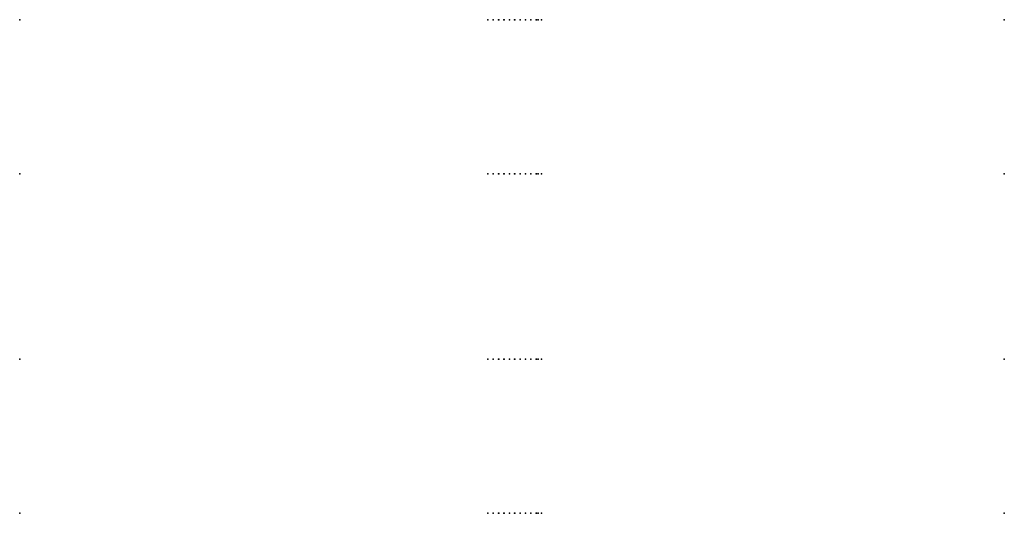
# Model space of a CAD drawing. Header units: inches. Extents: x 999962.5 to 1000042.3, y 999987.5 to 1000027.5.
import ezdxf

# ---------------------------------------------------------------- set-up
doc = ezdxf.new("R2010")
doc.units = ezdxf.units.IN
doc.header["$MEASUREMENT"] = 0

msp = doc.modelspace()

# ---------------------------------------------------------------- linework, layer by layer
for p in [(999962.5, 1000027.5, 72.76), (1000000.44, 1000027.5, 72.76), (1000000.45, 1000027.5, 72.76), (1000000.87, 1000027.5, 72.76), (1000000.88, 1000027.5, 72.76), (1000001.31, 1000027.5, 72.76), (1000001.32, 1000027.5, 72.76), (1000001.74, 1000027.5, 72.79), (1000001.75, 1000027.5, 72.79), (1000002.18, 1000027.5, 72.94), (1000002.19, 1000027.5, 72.94), (1000002.61, 1000027.5, 73.09), (1000002.62, 1000027.5, 73.09), (1000003.05, 1000027.5, 73.24), (1000003.06, 1000027.5, 73.24), (1000003.49, 1000027.5, 73.39), (1000003.5, 1000027.5, 73.39), (1000003.92, 1000027.5, 73.54), (1000003.93, 1000027.5, 73.54), (1000004.36, 1000027.5, 73.69), (1000004.37, 1000027.5, 73.69), (1000004.51, 1000027.5, 73.69), (1000004.79, 1000027.5, 73.69), (1000042.29, 1000027.5, 73.73), (999962.5, 1000015.01, 72.76), (999962.5, 1000015, 70.1), (1000000.44, 1000015.01, 72.76), (1000000.44, 1000015, 70.15), (1000000.45, 1000015.01, 72.76), (1000000.45, 1000015, 70.3), (1000000.87, 1000015.01, 72.76), (1000000.87, 1000015, 70.3), (1000000.88, 1000015.01, 72.76), (1000000.88, 1000015, 70.45), (1000001.31, 1000015.01, 72.76), (1000001.31, 1000015, 70.45), (1000001.32, 1000015.01, 72.76), (1000001.32, 1000015, 70.6), (1000001.74, 1000015.01, 72.79), (1000001.74, 1000015, 70.6), (1000001.75, 1000015.01, 72.79), (1000001.75, 1000015, 70.75), (1000002.18, 1000015.01, 72.94), (1000002.18, 1000015, 70.75), (1000002.19, 1000015.01, 72.94), (1000002.19, 1000015, 70.9), (1000002.61, 1000015.01, 73.09), (1000002.61, 1000015, 70.9), (1000002.62, 1000015.01, 73.09), (1000002.62, 1000015, 71.05), (1000003.05, 1000015.01, 73.24), (1000003.05, 1000015, 71.05), (1000003.06, 1000015.01, 73.24), (1000003.06, 1000015, 71.2), (1000003.49, 1000015.01, 73.39), (1000003.49, 1000015, 71.2), (1000003.5, 1000015.01, 73.39), (1000003.5, 1000015, 71.35), (1000003.92, 1000015.01, 73.54), (1000003.92, 1000015, 71.35), (1000003.93, 1000015.01, 73.54), (1000003.93, 1000015, 71.5), (1000004.36, 1000015.01, 73.69), (1000004.36, 1000015, 71.5), (1000004.37, 1000015.01, 73.69), (1000004.37, 1000015, 71.65), (1000004.51, 1000015.01, 73.69), (1000004.51, 1000015, 71.65), (1000004.79, 1000015.01, 73.69), (1000004.79, 1000015, 71.65), (1000042.29, 1000015.01, 73.73), (1000042.29, 1000015, 71.7), (999962.5, 1000000, 70.1), (999962.5, 999999.99, 72.76), (1000000.44, 1000000, 70.15), (1000000.44, 999999.99, 72.76), (1000000.45, 1000000, 70.3), (1000000.45, 999999.99, 72.76), (1000000.87, 1000000, 70.3), (1000000.87, 999999.99, 72.76), (1000000.88, 1000000, 70.45), (1000000.88, 999999.99, 72.76), (1000001.31, 1000000, 70.45), (1000001.31, 999999.99, 72.76), (1000001.32, 1000000, 70.6), (1000001.32, 999999.99, 72.76), (1000001.74, 1000000, 70.6), (1000001.74, 999999.99, 72.79), (1000001.75, 1000000, 70.75), (1000001.75, 999999.99, 72.79), (1000002.18, 1000000, 70.75), (1000002.18, 999999.99, 72.94), (1000002.19, 1000000, 70.9), (1000002.19, 999999.99, 72.94), (1000002.61, 1000000, 70.9), (1000002.61, 999999.99, 73.09), (1000002.62, 1000000, 71.05), (1000002.62, 999999.99, 73.09), (1000003.05, 1000000, 71.05), (1000003.05, 999999.99, 73.24), (1000003.06, 1000000, 71.2), (1000003.06, 999999.99, 73.24), (1000003.49, 1000000, 71.2), (1000003.49, 999999.99, 73.39), (1000003.5, 1000000, 71.35), (1000003.5, 999999.99, 73.39), (1000003.92, 1000000, 71.35), (1000003.92, 999999.99, 73.54), (1000003.93, 1000000, 71.5), (1000003.93, 999999.99, 73.54), (1000004.36, 1000000, 71.5), (1000004.36, 999999.99, 73.69), (1000004.37, 1000000, 71.65), (1000004.37, 999999.99, 73.69), (1000004.51, 1000000, 71.65), (1000004.51, 999999.99, 73.69), (1000004.79, 1000000, 71.65), (1000004.79, 999999.99, 73.69), (1000042.29, 1000000, 71.7), (1000042.29, 999999.99, 73.73), (999962.5, 999987.5, 72.76), (1000000.44, 999987.5, 72.76), (1000000.45, 999987.5, 72.76), (1000000.87, 999987.5, 72.76), (1000000.88, 999987.5, 72.76), (1000001.31, 999987.5, 72.76), (1000001.32, 999987.5, 72.76), (1000001.74, 999987.5, 72.79), (1000001.75, 999987.5, 72.79), (1000002.18, 999987.5, 72.94), (1000002.19, 999987.5, 72.94), (1000002.61, 999987.5, 73.09), (1000002.62, 999987.5, 73.09), (1000003.05, 999987.5, 73.24), (1000003.06, 999987.5, 73.24), (1000003.49, 999987.5, 73.39), (1000003.5, 999987.5, 73.39), (1000003.92, 999987.5, 73.54), (1000003.93, 999987.5, 73.54), (1000004.36, 999987.5, 73.69), (1000004.37, 999987.5, 73.69), (1000004.51, 999987.5, 73.69), (1000004.79, 999987.5, 73.69), (1000042.29, 999987.5, 73.73)]:
    msp.add_point(p)

doc.saveas('drawing.dxf')
